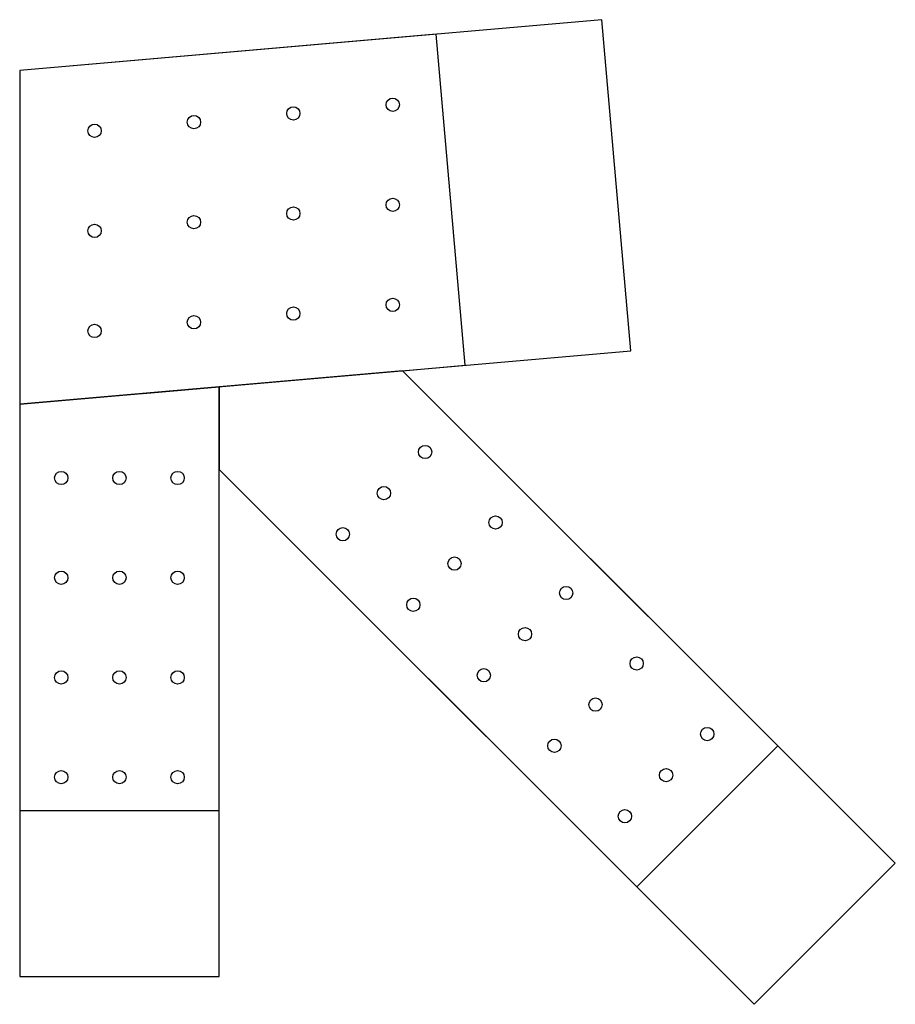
# Model space of a CAD drawing. Header units: millimetres. Extents: x -120 to 933, y -933 to 252.
import ezdxf

# ---------------------------------------------------------------- set-up
doc = ezdxf.new("R2010")
doc.units = ezdxf.units.MM
for name, color, linetype in [('TN_BOLTS', 7, 'CONTINUOUS'), ('TN_HOLES', 1, 'CONTINUOUS'), ('TN_MEMBER_M1', 40, 'CONTINUOUS'), ('TN_MEMBER_M2', 40, 'CONTINUOUS'), ('TN_MEMBER_M3', 40, 'CONTINUOUS'), ('TN_PLATE_1', 5, 'CONTINUOUS'), ('TN_PLATE_2', 5, 'CONTINUOUS')]:
    doc.layers.add(name, color=color, linetype=linetype)

msp = doc.modelspace()

# ---------------------------------------------------------------- linework, layer by layer
at = {"layer": 'TN_BOLTS'}
for centre in [(328.74425, 149.219776), (209.200887, 138.761086), (89.657523, 128.302397), (-29.885841, 117.843708), (328.74425, 28.761395), (209.200887, 18.302706), (89.657523, 7.844017), (-29.885841, -2.614672), (209.200887, -102.155675), (328.74425, -91.696985), (89.657523, -112.614364), (-29.885841, -123.073053), (367.695526, -268.700577), (-70, -300), (0, -300), (70, -300), (318.198052, -318.198052), (452.54834, -353.553391), (268.700577, -367.695526), (403.050865, -403.050865), (-70, -420), (0, -420), (70, -420), (537.401154, -438.406204), (353.553391, -452.54834), (487.903679, -487.903679), (622.253967, -523.259018), (-70, -540), (0, -540), (70, -540), (438.406204, -537.401154), (572.756493, -572.756493), (707.106781, -608.111832), (523.259018, -622.253967), (657.609307, -657.609307), (-70, -660), (0, -660), (70, -660), (608.111832, -707.106781)]:
    msp.add_circle(centre, 8, dxfattribs=at)
at = {"layer": 'TN_HOLES'}
for centre in [(328.74425, 149.219776), (209.200887, 138.761086), (89.657523, 128.302397), (-29.885841, 117.843708), (328.74425, 28.761395), (209.200887, 18.302706), (89.657523, 7.844017), (-29.885841, -2.614672), (209.200887, -102.155675), (328.74425, -91.696985), (89.657523, -112.614364), (-29.885841, -123.073053), (367.695526, -268.700577), (-70, -300), (0, -300), (70, -300), (318.198052, -318.198052), (452.54834, -353.553391), (268.700577, -367.695526), (403.050865, -403.050865), (-70, -420), (0, -420), (70, -420), (537.401154, -438.406204), (353.553391, -452.54834), (487.903679, -487.903679), (622.253967, -523.259018), (-70, -540), (0, -540), (70, -540), (438.406204, -537.401154), (572.756493, -572.756493), (707.106781, -608.111832), (523.259018, -622.253967), (657.609307, -657.609307), (-70, -660), (0, -660), (70, -660), (608.111832, -707.106781)]:
    msp.add_circle(centre, 8, dxfattribs=at)
at = {"layer": 'TN_MEMBER_M1'}
msp.add_lwpolyline([(-120, -211.262607), (615.147967, -146.945494), (580.28567, 251.532385), (-120, 190.265328)], close=True, dxfattribs=at)
at = {"layer": 'TN_MEMBER_M2'}
msp.add_lwpolyline([(120, -289.705627), (763.675324, -933.380951), (933.380951, -763.675324), (340.665248, -170.95962), (28.559691, -198.265318), (28.559775, -198.265402), (120, -190.265419)], close=True, dxfattribs=at)
at = {"layer": 'TN_MEMBER_M3'}
msp.add_lwpolyline([(-120, -211.262698), (-120, -900), (120, -900), (120, -190.265419)], close=True, dxfattribs=at)
at = {"layer": 'TN_PLATE_1'}
msp.add_lwpolyline([(340.665248, -170.95962), (415.909028, -164.376643), (381.046731, 234.101237), (-120, 190.265328), (-120, -700), (120, -700), (120, -289.705627), (622.253967, -791.959595), (791.959595, -622.253967)], close=True, dxfattribs=at)
at = {"layer": 'TN_PLATE_2'}
msp.add_lwpolyline([(340.665248, -170.95962), (415.909028, -164.376643), (381.046731, 234.101237), (-120, 190.265328), (-120, -700), (120, -700), (120, -289.705627), (622.253967, -791.959595), (791.959595, -622.253967)], close=True, dxfattribs=at)

doc.saveas('drawing.dxf')
